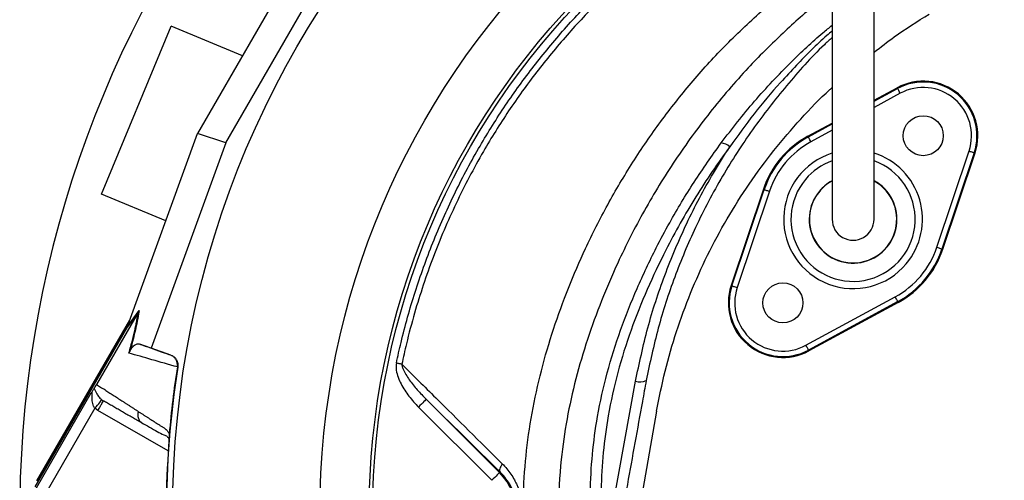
# Model space of a CAD drawing. Header units: millimetres. Extents: x 1190 to 1790, y 1177 to 1877.
# Tile 7 of 13: x 1190 to 1461, y 1587 to 1713. Entities that reach past the tile are written whole.
import ezdxf

# ---------------------------------------------------------------- set-up
doc = ezdxf.new("R2010")
doc.units = ezdxf.units.MM

msp = doc.modelspace()

# ---------------------------------------------------------------- linework, layer by layer
at = {"color": 7, "linetype": 'Continuous', "lineweight": 25}
for p, q in [((1273.91, 1742.53), (1238.96, 1682)), ((1246.73, 1679.37), (1280.07, 1737.12)), ((1212.59, 1665.25), (1231.72, 1711.45)), ((1251.28, 1703.35), (1231.72, 1711.45)), ((1424.83, 1691.08), (1431.21, 1694.54)), ((1431.32, 1694.33), (1431.21, 1694.54)), ((1406.68, 1681.22), (1413.33, 1684.83)), ((1219.78, 1629.2), (1238.96, 1682)), ((1246.73, 1679.37), (1238.96, 1682)), ((1406.79, 1681.02), (1406.68, 1681.22)), ((1246.73, 1679.37), (1226.25, 1622.97)), ((1442.09, 1650.68), (1450.94, 1677.15)), ((1452.36, 1676.67), (1443.51, 1650.2)), ((1443.74, 1650.13), (1452.59, 1676.6)), ((1452.36, 1676.67), (1452.59, 1676.6)), ((1230.22, 1657.95), (1212.59, 1665.25)), ((1394.42, 1666.62), (1385.57, 1640.15)), ((1385.79, 1640.07), (1394.65, 1666.54)), ((1396.07, 1666.07), (1387.22, 1639.6)), ((1394.65, 1666.54), (1394.42, 1666.62)), ((1443.51, 1650.2), (1443.74, 1650.13)), ((1385.79, 1640.07), (1385.57, 1640.15)), ((1406.12, 1623.73), (1430.65, 1637.05)), ((1431.37, 1635.73), (1406.84, 1622.41)), ((1431.48, 1635.52), (1406.95, 1622.21)), ((1431.37, 1635.73), (1431.48, 1635.52)), ((1222.61, 1632.71), (1211.22, 1612.98)), ((1222.62, 1632.72), (1219.43, 1628.39)), ((1219.68, 1628.91), (1222.87, 1633.25)), ((1194.83, 1586.5), (1220.3, 1630.62)), ((1195.01, 1586.4), (1219.89, 1629.49)), ((1219.43, 1628.39), (1194.28, 1584.82)), ((1226.25, 1622.97), (1223.06, 1624.05)), ((1231.6, 1621.03), (1226.25, 1622.97)), ((1231.48, 1621.07), (1231.6, 1621.03)), ((1406.84, 1622.41), (1406.95, 1622.21)), ((1233.54, 1617.74), (1233.4, 1617.79)), ((1352.25, 1574.8), (1359.3, 1613.86)), ((1194.7, 1584.57), (1209.74, 1610.61)), ((1301.78, 1608.87), (1321.93, 1588.72)), ((1210.77, 1606.4), (1197.3, 1583.07)), ((1211.59, 1605.84), (1210.77, 1606.4)), ((1319.81, 1586.6), (1299.66, 1606.75)), ((1365.08, 1605.58), (1359.06, 1571.44)), ((1223.53, 1602.49), (1223.88, 1602.21)), ((1231.13, 1598.87), (1231.13, 1598.79)), ((1322.1, 1588.89), (1321.93, 1588.72))]:
    msp.add_line(p, q, dxfattribs=at)
at = {"color": 8, "linetype": 'Continuous', "lineweight": 25}
for p, q in [((1424.83, 1690.81), (1431.32, 1694.33)), ((1432.04, 1693.01), (1424.83, 1689.1)), ((1406.79, 1681.02), (1413.33, 1684.57)), ((1413.33, 1682.86), (1407.51, 1679.7)), ((1230.9, 1594.69), (1211.59, 1605.84))]:
    msp.add_line(p, q, dxfattribs=at)
at = {"color": 7, "linetype": 'Continuous', "lineweight": 25, "flags": 128}
for points in [[(1432.04, 1693.01), (1431.9, 1693.27), (1431.77, 1693.51), (1431.64, 1693.74), (1431.53, 1693.94), (1431.45, 1694.1), (1431.38, 1694.22), (1431.34, 1694.3), (1431.32, 1694.33)], [(1407.51, 1679.7), (1407.37, 1679.95), (1407.23, 1680.2), (1407.11, 1680.42), (1407, 1680.62), (1406.91, 1680.79), (1406.85, 1680.91), (1406.81, 1680.99), (1406.79, 1681.02)], [(1450.94, 1677.15), (1451.22, 1677.05), (1451.48, 1676.97), (1451.73, 1676.89), (1451.94, 1676.81), (1452.12, 1676.75), (1452.25, 1676.71), (1452.33, 1676.68), (1452.36, 1676.67)], [(1394.65, 1666.54), (1394.68, 1666.53), (1394.76, 1666.5), (1394.89, 1666.46), (1395.07, 1666.4), (1395.29, 1666.33), (1395.53, 1666.25), (1395.79, 1666.16), (1396.07, 1666.07)], [(1442.09, 1650.68), (1442.37, 1650.59), (1442.63, 1650.5), (1442.87, 1650.42), (1443.09, 1650.34), (1443.27, 1650.28), (1443.4, 1650.24), (1443.48, 1650.21), (1443.51, 1650.2)], [(1385.79, 1640.07), (1385.83, 1640.06), (1385.91, 1640.03), (1386.04, 1639.99), (1386.22, 1639.93), (1386.43, 1639.86), (1386.68, 1639.78), (1386.94, 1639.69), (1387.22, 1639.6)], [(1431.37, 1635.73), (1431.35, 1635.76), (1431.31, 1635.83), (1431.24, 1635.96), (1431.15, 1636.12), (1431.05, 1636.32), (1430.92, 1636.55), (1430.79, 1636.79), (1430.65, 1637.05)], [(1406.84, 1622.41), (1406.82, 1622.44), (1406.78, 1622.52), (1406.71, 1622.64), (1406.62, 1622.81), (1406.52, 1623.01), (1406.39, 1623.23), (1406.26, 1623.48), (1406.12, 1623.73)], [(1295.08, 1618.52), (1294.91, 1618.55), (1294.73, 1618.59), (1294.55, 1618.63), (1294.36, 1618.67), (1294.17, 1618.71), (1293.98, 1618.75), (1293.78, 1618.79), (1293.59, 1618.83)], [(1210.77, 1606.4), (1211.13, 1606.84), (1211.47, 1607.27), (1211.79, 1607.67), (1212.07, 1608.02), (1212.31, 1608.31), (1212.48, 1608.53), (1212.6, 1608.67), (1212.65, 1608.73)], [(1301.78, 1608.87), (1301.73, 1608.83), (1301.61, 1608.7), (1301.41, 1608.5), (1301.14, 1608.24), (1300.82, 1607.92), (1300.46, 1607.56), (1300.07, 1607.16), (1299.66, 1606.75)], [(1322.69, 1591.14), (1322.45, 1590.79), (1322.25, 1590.44), (1322.1, 1590.11), (1321.99, 1589.79), (1321.94, 1589.51), (1321.94, 1589.26), (1321.99, 1589.05), (1322.1, 1588.89)], [(1321.93, 1588.72), (1321.88, 1588.68), (1321.76, 1588.55), (1321.56, 1588.35), (1321.3, 1588.09), (1320.98, 1587.77), (1320.61, 1587.4), (1320.22, 1587.01), (1319.81, 1586.6)]]:
    msp.add_lwpolyline(points, dxfattribs=at)
at = {"color": 7, "linetype": 'Continuous', "lineweight": 25}
for centre, radius in [((1490.08, 1577.37), 258.01), ((1490.08, 1577.37), 217.51), ((1490.08, 1577.37), 204), ((1490.08, 1577.37), 203), ((1438.36, 1681.35), 5.5), ((1399.8, 1635.39), 5.5)]:
    msp.add_circle(centre, radius, dxfattribs=at)
for centre, radius, start, end in [((1490.08, 1577.37), 300, 22.5, 252.1641), ((1438.36, 1681.35), 15, 341.5102, 118.4898), ((1438.36, 1681.35), 14.76, 341.5102, 118.4898), ((1438.36, 1681.35), 13.26, 341.5102, 118.4898), ((1419.08, 1658.37), 26, 118.4898, 161.5102), ((1419.08, 1658.37), 25.76, 118.4898, 161.5102), ((1382.42, 1675.26), 4.13, 47.7815, 84.2489), ((1419.08, 1658.37), 24.26, 118.4898, 161.5102), ((1419.08, 1658.37), 12.06, 140, 61.477), ((1419.08, 1658.37), 12.05, 140, 61.4713), ((1419.08, 1658.37), 12, 180, 61.013), ((1419.08, 1658.37), 12, 119.0223, 180), ((1419.08, 1658.37), 12.06, 118.615, 140), ((1419.08, 1658.37), 12.05, 118.6204, 140), ((1419.08, 1658.37), 5.75, 180, 0.087), ((1419.08, 1658.37), 24.26, 298.4898, 341.5102), ((1419.08, 1658.37), 25.76, 298.4898, 341.5102), ((1419.08, 1658.37), 26, 298.4898, 341.5102), ((1399.8, 1635.39), 15, 161.5102, 298.4898), ((1399.8, 1635.39), 14.76, 161.5102, 298.4898), ((1399.8, 1635.39), 13.26, 161.5102, 298.4898), ((1490.08, 1577.37), 259.7, 171.0565, 188.9435), ((1360.56, 1617.65), 4, 251.6021, 294.5614), ((1310.58, 1577.37), 16.05, 315, 45)]:
    msp.add_arc(centre, radius, start, end, dxfattribs=at)
at = {"color": 8, "linetype": 'Continuous', "lineweight": 25}
for radius, start, end in [(19.07, 107.7115, 320), (19.07, 320, 72.4222), (17.07, 140, 70.1162), (17.07, 109.7567, 140)]:
    msp.add_arc((1419.08, 1658.37), radius, start, end, dxfattribs=at)
at = {"color": 7, "linetype": 'Continuous', "lineweight": 25}
msp.add_ellipse((1219.02, 1627.88), major_axis=(5.92, 16.23), ratio=0.015428, start_param=4.781806, end_param=4.800012, dxfattribs=at)
for points, knots in [([(1413.33, 1736.68), (1413.33, 1734.06), (1413.33, 1729.16), (1413.33, 1722.37), (1413.33, 1716.67), (1413.33, 1712.01), (1413.33, 1708.13), (1413.33, 1704.65), (1413.33, 1699.21), (1413.33, 1691.94), (1413.33, 1685.44), (1413.33, 1681.33), (1413.33, 1679.27), (1413.33, 1677.41), (1413.33, 1675.74), (1413.33, 1674.25), (1413.33, 1672.86), (1413.33, 1671.4), (1413.33, 1669.66), (1413.33, 1667.67), (1413.33, 1665.6), (1413.33, 1663.65), (1413.33, 1661.93), (1413.33, 1660.49), (1413.33, 1659.34), (1413.33, 1658.7), (1413.33, 1658.37)], [0, 0, 0, 0, 0.062475, 0.116763, 0.162869, 0.200799, 0.230969, 0.259524, 0.288504, 0.370176, 0.452628, 0.476037, 0.498431, 0.519487, 0.539199, 0.557563, 0.574583, 0.593457, 0.617571, 0.651546, 0.69241, 0.74023, 0.795001, 0.856557, 0.924863, 1, 1, 1, 1]), ([(1424.83, 1658.37), (1424.83, 1658.65), (1424.83, 1659.17), (1424.83, 1660.07), (1424.83, 1661.1), (1424.83, 1662.29), (1424.83, 1663.59), (1424.83, 1664.97), (1424.83, 1666.32), (1424.83, 1667.78), (1424.83, 1669.47), (1424.83, 1671.61), (1424.83, 1674.18), (1424.83, 1677.17), (1424.83, 1680.97), (1424.83, 1685.58), (1424.83, 1690.92), (1424.83, 1696.32), (1424.83, 1701.03), (1424.83, 1705.37), (1424.83, 1709.7), (1424.83, 1715.01), (1424.83, 1721.33), (1424.83, 1728.67), (1424.83, 1733.9), (1424.83, 1736.68)], [0, 0, 0, 0, 0.062133, 0.118852, 0.17019, 0.216187, 0.256775, 0.291881, 0.321501, 0.345659, 0.375852, 0.40732, 0.441502, 0.478325, 0.515921, 0.568505, 0.620521, 0.669451, 0.715185, 0.743961, 0.78022, 0.823948, 0.875147, 0.933829, 1, 1, 1, 1]), ([(1293.59, 1618.83), (1294, 1620.72), (1295.45, 1627.29), (1298.59, 1638.4), (1303.45, 1651.97), (1309.27, 1665.15), (1315.82, 1677.54), (1323.02, 1689.12), (1330.74, 1699.9), (1339.16, 1710.14), (1347.57, 1719.19), (1353.38, 1724.58), (1355.96, 1726.97)], [0, 0, 0, 0, 0.045792, 0.159051, 0.272601, 0.386151, 0.499411, 0.603676, 0.708167, 0.812658, 0.916924, 1, 1, 1, 1]), ([(1357.08, 1725.72), (1354.52, 1723.36), (1348.74, 1718.03), (1340.37, 1709.07), (1332, 1698.93), (1324.32, 1688.24), (1316.84, 1676.24), (1309.81, 1662.83), (1303.48, 1647.97), (1299.16, 1634.99), (1296.53, 1625.12), (1295.49, 1620.39), (1295.08, 1618.52)], [0, 0, 0, 0, 0.083038, 0.187289, 0.291768, 0.396247, 0.500498, 0.628504, 0.756721, 0.884727, 0.954198, 1, 1, 1, 1]), ([(1424.83, 1704.29), (1426.67, 1705.73), (1431.51, 1709.52), (1436.74, 1712.77), (1439.98, 1714.79)], [0, 0, 0, 0, 0.379124, 1, 1, 1, 1]), ([(1365.08, 1605.58), (1365.81, 1609.28), (1367.27, 1616.67), (1370.44, 1627.53), (1374.33, 1638.17), (1378.98, 1648.52), (1384.35, 1658.54), (1390.45, 1668.15), (1397.19, 1677.34), (1404.65, 1685.98), (1410.06, 1691.72), (1413.12, 1694.41), (1413.33, 1694.59)], [0, 0, 0, 0, 0.1098045, 0.2193223, 0.3291033, 0.4394561, 0.549531, 0.6598867, 0.770703, 0.8812264, 0.9920223, 1, 1, 1, 1]), ([(1347.99, 1562.14), (1347.62, 1565.63), (1346.88, 1572.62), (1346.74, 1583.17), (1347.33, 1593.7), (1348.8, 1604.73), (1351.35, 1616.17), (1355.05, 1627.93), (1359.61, 1639.41), (1364.26, 1649.22), (1369.47, 1658.98), (1375.26, 1668.71), (1380.31, 1675.82), (1382.84, 1679.37)], [0, 0, 0, 0, 0.084242, 0.168702, 0.253149, 0.337371, 0.435495, 0.533908, 0.632445, 0.730738, 0.792862, 0.896433, 1, 1, 1, 1]), ([(1385.2, 1678.32), (1383.57, 1676.06), (1380.32, 1671.55), (1375.8, 1664.51), (1371.55, 1657.31), (1367.03, 1648.85), (1362.4, 1639.09), (1357.9, 1627.87), (1354.25, 1616.29), (1351.75, 1605.01), (1350.31, 1594.23), (1349.73, 1583.96), (1349.86, 1573.6), (1350.59, 1566.69), (1350.96, 1563.23)], [0, 0, 0, 0, 0.067317, 0.134635, 0.202408, 0.27018, 0.367566, 0.464934, 0.564271, 0.663591, 0.746802, 0.830016, 0.915007, 1, 1, 1, 1]), ([(1359.3, 1613.86), (1360.34, 1618.78), (1362.43, 1628.61), (1367.19, 1643.12), (1373.19, 1657.33), (1379.36, 1669.08), (1383.67, 1675.91), (1385.2, 1678.32)], [0, 0, 0, 0, 0.216361, 0.432722, 0.655359, 0.877997, 1, 1, 1, 1]), ([(1220.08, 1621.58), (1220.44, 1622.85), (1220.77, 1624.02), (1221.33, 1626.19), (1221.57, 1627.19), (1221.88, 1628.57), (1221.98, 1629.01), (1222.15, 1629.85), (1222.22, 1630.25), (1222.43, 1631.4), (1222.53, 1632.09), (1222.61, 1632.71)], [0, 0, 0, 0, 0.25, 0.25, 0.5, 0.5, 0.625, 0.625, 0.75, 0.75, 1, 1, 1, 1]), ([(1222.87, 1633.25), (1222.83, 1632.97), (1222.68, 1631.92), (1222.34, 1630.05), (1221.75, 1627.42), (1221.11, 1624.87), (1220.57, 1622.95), (1220.31, 1622.03)], [0, 0, 0, 0, 0.10666, 0.403143, 0.607796, 0.812344, 1, 1, 1, 1]), ([(1222.62, 1632.72), (1222.71, 1632.89), (1222.8, 1633.06), (1222.87, 1633.24), (1222.87, 1633.25)], [0, 0, 0, 0, 0.976224, 1, 1, 1, 1]), ([(1220.31, 1622.03), (1220.34, 1622.1), (1220.46, 1622.37), (1220.67, 1622.73), (1220.92, 1623.09), (1221.4, 1623.6), (1222.02, 1624.05), (1222.6, 1624.15), (1222.92, 1624.08), (1223.06, 1624.05)], [0, 0, 0, 0, 0.014357, 0.049627, 0.124372, 0.19944, 0.496383, 0.793753, 1, 1, 1, 1]), ([(1223.06, 1624.05), (1223.33, 1623.96), (1225.46, 1623.21), (1228.24, 1622.22), (1230.9, 1621.27), (1231.48, 1621.07)], [0, 0, 0, 0, 0.102589, 0.804819, 1, 1, 1, 1]), ([(1233.4, 1617.77), (1230.97, 1618.47), (1228.65, 1619.13), (1224.21, 1620.4), (1222.1, 1621), (1220.08, 1621.58)], [0, 0, 0, 0, 0.5, 0.5, 1, 1, 1, 1]), ([(1233.4, 1617.79), (1233.42, 1618.12), (1233.46, 1618.8), (1233.1, 1619.76), (1232.45, 1620.57), (1231.83, 1620.94), (1231.48, 1621.07), (1231.48, 1621.07)], [0, 0, 0, 0, 0.243076, 0.486112, 0.730219, 0.994534, 1, 1, 1, 1]), ([(1231.6, 1621.03), (1231.92, 1620.91), (1232.22, 1620.74), (1232.76, 1620.3), (1232.98, 1620.03), (1233.25, 1619.59), (1233.32, 1619.43), (1233.44, 1619.11), (1233.49, 1618.94), (1233.59, 1618.43), (1233.59, 1618.09), (1233.54, 1617.74)], [0, 0, 0, 0, 0.25, 0.25, 0.5, 0.5, 0.625, 0.625, 0.75, 0.75, 1, 1, 1, 1]), ([(1293.59, 1618.83), (1293.55, 1618.6), (1293.45, 1617.95), (1293.56, 1616.61), (1294.03, 1614.9), (1295.13, 1612.48), (1296.93, 1609.67), (1298.75, 1607.72), (1299.66, 1606.75)], [0, 0, 0, 0, 0.049176, 0.143075, 0.285636, 0.428722, 0.714063, 1, 1, 1, 1]), ([(1295.08, 1618.52), (1298.18, 1615.44), (1307.34, 1606.38), (1316.58, 1597.2), (1322.69, 1591.14)], [0, 0, 0, 0, 0.339249, 1, 1, 1, 1]), ([(1295.08, 1618.52), (1295.1, 1618.36), (1295.16, 1617.89), (1295.73, 1616.39), (1297.14, 1614.16), (1299.29, 1611.43), (1300.95, 1609.73), (1301.78, 1608.87)], [0, 0, 0, 0, 0.038624, 0.120561, 0.400424, 0.700095, 1, 1, 1, 1]), ([(1210.52, 1611.86), (1210.6, 1611.97), (1210.68, 1612.1), (1210.84, 1612.35), (1210.91, 1612.45), (1211.01, 1612.62), (1211.05, 1612.68), (1211.13, 1612.82), (1211.17, 1612.89), (1211.21, 1612.96)], [0, 0, 0, 0, 0.5, 0.5, 0.75, 0.75, 0.875, 0.875, 1, 1, 1, 1]), ([(1211.22, 1612.98), (1211.4, 1612.86), (1211.77, 1612.62), (1212.32, 1612.26), (1212.88, 1611.89), (1213.45, 1611.53), (1214.02, 1611.15), (1214.6, 1610.78), (1215.18, 1610.4), (1215.77, 1610.02), (1216.36, 1609.63), (1216.96, 1609.24), (1217.57, 1608.84), (1218.18, 1608.45), (1218.8, 1608.05), (1219.42, 1607.64), (1220.05, 1607.23), (1220.69, 1606.82), (1221.33, 1606.4), (1221.98, 1605.98), (1222.42, 1605.7), (1222.64, 1605.56)], [0, 0, 0, 0, 0.055211, 0.1101282, 0.1647529, 0.2190862, 0.2731293, 0.3268835, 0.38035, 0.4335301, 0.4864251, 0.5390363, 0.5913651, 0.6434129, 0.6951811, 0.7466711, 0.7978843, 0.8488223, 0.8994865, 0.9498786, 1, 1, 1, 1]), ([(1362.22, 1614.02), (1361.88, 1612.11), (1360.15, 1602.6), (1357.79, 1589.58), (1355.79, 1578.46), (1355.16, 1574.96)], [0, 0, 0, 0, 0.146241, 0.731194, 1, 1, 1, 1]), ([(1210.52, 1611.86), (1210.48, 1611.8), (1210.43, 1611.73), (1210.32, 1611.56), (1210.26, 1611.47), (1210.13, 1611.25), (1210.05, 1611.13), (1209.9, 1610.88), (1209.82, 1610.74), (1209.74, 1610.61)], [0, 0, 0, 0, 0.25, 0.25, 0.5, 0.5, 0.75, 0.75, 1, 1, 1, 1]), ([(1210.77, 1606.4), (1210.6, 1606.59), (1210.47, 1606.8), (1210.26, 1607.25), (1210.19, 1607.49), (1210.02, 1608.19), (1209.98, 1608.66), (1209.97, 1609.34), (1209.98, 1609.56), (1209.99, 1609.99), (1210, 1610.2), (1210.01, 1610.48), (1210.01, 1610.57), (1210, 1610.72), (1209.99, 1610.78), (1209.94, 1610.82), (1209.9, 1610.81), (1209.82, 1610.74), (1209.78, 1610.68), (1209.74, 1610.61)], [0, 0, 0, 0, 0.125, 0.125, 0.25, 0.25, 0.5, 0.5, 0.625, 0.625, 0.75, 0.75, 0.8125, 0.8125, 0.875, 0.875, 0.9375, 0.9375, 1, 1, 1, 1]), ([(1210.52, 1611.86), (1210.62, 1611.73), (1210.71, 1611.53), (1210.93, 1611.08), (1211.05, 1610.82), (1211.35, 1610.28), (1211.53, 1609.98), (1211.87, 1609.52), (1212, 1609.36), (1212.29, 1609.04), (1212.46, 1608.88), (1212.65, 1608.73)], [0, 0, 0, 0, 0.25, 0.25, 0.5, 0.5, 0.75, 0.75, 0.875, 0.875, 1, 1, 1, 1]), ([(1211.59, 1605.84), (1211.78, 1606.18), (1211.98, 1606.52), (1212.34, 1607.15), (1212.51, 1607.44), (1212.79, 1607.92), (1212.9, 1608.11), (1213.05, 1608.37), (1213.09, 1608.44), (1213.09, 1608.44)], [0, 0, 0, 0, 0.25, 0.25, 0.5, 0.5, 0.75, 0.75, 1, 1, 1, 1]), ([(1223.88, 1602.21), (1223.66, 1602.33), (1223.24, 1602.58), (1222.6, 1602.94), (1221.97, 1603.31), (1221.35, 1603.67), (1220.73, 1604.03), (1220.11, 1604.38), (1219.5, 1604.73), (1218.89, 1605.08), (1218.29, 1605.43), (1217.69, 1605.78), (1217.1, 1606.12), (1216.51, 1606.46), (1215.93, 1606.8), (1215.35, 1607.13), (1214.78, 1607.46), (1214.21, 1607.79), (1213.64, 1608.12), (1213.27, 1608.33), (1213.09, 1608.44)], [0, 0, 0, 0, 0.052635, 0.105608, 0.158921, 0.212573, 0.266566, 0.320902, 0.37558, 0.430604, 0.485973, 0.541688, 0.597751, 0.654162, 0.710923, 0.768034, 0.825496, 0.883311, 0.941478, 1, 1, 1, 1]), ([(1222.64, 1605.56), (1222.84, 1605.43), (1223.25, 1605.16), (1223.88, 1604.76), (1224.51, 1604.35), (1225.14, 1603.94), (1225.98, 1603.41), (1227.02, 1602.74), (1228.09, 1602.06), (1228.95, 1601.5), (1229.48, 1601.17), (1229.85, 1600.93), (1230.06, 1600.77), (1230.24, 1600.63), (1230.42, 1600.46), (1230.6, 1600.26), (1230.8, 1600), (1230.99, 1599.71), (1231.11, 1599.5), (1231.18, 1599.39)], [0, 0, 0, 0, 0.077777, 0.1552, 0.232272, 0.308995, 0.385372, 0.530526, 0.674474, 0.747423, 0.819615, 0.846383, 0.869761, 0.889755, 0.906383, 0.929523, 0.9528, 0.976272, 1, 1, 1, 1]), ([(1223.51, 1602.46), (1224.99, 1601.64), (1227.09, 1600.47), (1229.35, 1599.18), (1230.49, 1598.89), (1230.93, 1598.22), (1231.09, 1597.98)], [0, 0, 0, 0, 0.578265, 0.819399, 0.935238, 1, 1, 1, 1]), ([(1231.18, 1599.39), (1231.17, 1599.35), (1231.17, 1599.28), (1231.16, 1599.17), (1231.15, 1599.06), (1231.14, 1598.96), (1231.13, 1598.9), (1231.13, 1598.87)], [0, 0, 0, 0, 0.212576, 0.416535, 0.614103, 0.807726, 1, 1, 1, 1]), ([(1231.13, 1598.79), (1231.12, 1598.74), (1231.12, 1598.65), (1231.12, 1598.5), (1231.11, 1598.35), (1231.1, 1598.19), (1231.1, 1598.02), (1231.09, 1597.84), (1231.08, 1597.66), (1231.07, 1597.47), (1231.06, 1597.27), (1231.05, 1597.07), (1231.03, 1596.86), (1231.02, 1596.64), (1231.01, 1596.35), (1230.98, 1595.98), (1230.96, 1595.52), (1230.93, 1595.06), (1230.9, 1594.59), (1230.88, 1594.27), (1230.87, 1594.11)], [0, 0, 0, 0, 0.044249, 0.088103, 0.131644, 0.174954, 0.21812, 0.261226, 0.304357, 0.347601, 0.391041, 0.434763, 0.478847, 0.523375, 0.568424, 0.654803, 0.740537, 0.826241, 0.912528, 1, 1, 1, 1]), ([(1322.69, 1591.14), (1323.12, 1590.71), (1323.54, 1590.26), (1324.32, 1589.31), (1324.69, 1588.82), (1325.39, 1587.8), (1325.72, 1587.26), (1326.17, 1586.43), (1326.31, 1586.15), (1326.59, 1585.58), (1326.73, 1585.28), (1327.36, 1583.8), (1327.74, 1582.57), (1328.14, 1580.64), (1328.24, 1579.98), (1328.37, 1578.66), (1328.43, 1577.35), (1328.37, 1576.04), (1328.23, 1574.72), (1328.13, 1574.06), (1327.73, 1572.14), (1327.34, 1570.91), (1326.72, 1569.44), (1326.59, 1569.15), (1326.31, 1568.58), (1326.16, 1568.3), (1325.7, 1567.46), (1325.38, 1566.93), (1324.33, 1565.4), (1323.55, 1564.46), (1322.69, 1563.61)], [0, 0, 0, 0, 0.0625, 0.0625, 0.125, 0.125, 0.1875, 0.1875, 0.21875, 0.21875, 0.25, 0.25, 0.375, 0.375, 0.4375, 0.4375, 0.5, 0.5625, 0.5625, 0.625, 0.625, 0.75, 0.75, 0.78125, 0.78125, 0.8125, 0.8125, 0.875, 0.875, 1, 1, 1, 1]), ([(1322.1, 1565.86), (1322.65, 1566.45), (1323.78, 1567.66), (1325.14, 1569.84), (1326.19, 1572.3), (1326.8, 1574.84), (1326.99, 1577.41), (1326.81, 1579.8), (1326.28, 1582.08), (1325.48, 1584.19), (1324.38, 1586.17), (1323.22, 1587.73), (1322.4, 1588.57), (1322.1, 1588.89)], [0, 0, 0, 0, 0.102063, 0.206746, 0.307094, 0.411347, 0.500314, 0.59264, 0.676465, 0.762711, 0.852684, 0.944762, 1, 1, 1, 1])]:
    msp.add_open_spline(points, degree=3, knots=knots, dxfattribs=at)
at = {"color": 8, "linetype": 'Continuous', "lineweight": 25}
for points, knots in [([(1413.33, 1720.95), (1411.82, 1719.8), (1406.92, 1716.09), (1399.2, 1709.11), (1389.37, 1699.3), (1379.58, 1687.86), (1370.04, 1674.73), (1361.56, 1660.89), (1354.96, 1647.9), (1349.87, 1636.01), (1346, 1625.39), (1342.79, 1614.54), (1340.34, 1603.52), (1338.61, 1591.45), (1337.93, 1578.35), (1338.49, 1564.31), (1340.33, 1550.38), (1343.33, 1537.06), (1347.36, 1524.43), (1352.28, 1512.52), (1358.14, 1501.04), (1364.98, 1490.02), (1372.77, 1479.5), (1381.58, 1469.7), (1387.81, 1463.36), (1391.29, 1460.57), (1391.33, 1460.53)], [0, 0, 0, 0, 0.01898, 0.061566, 0.10401, 0.157985, 0.212135, 0.266293, 0.320279, 0.357895, 0.395642, 0.43339, 0.471053, 0.508598, 0.555279, 0.602162, 0.649055, 0.695752, 0.738613, 0.78162, 0.824628, 0.867489, 0.911367, 0.955403, 0.999437, 1, 1, 1, 1]), ([(1391.58, 1448), (1389.3, 1449.78), (1383.33, 1454.44), (1374.55, 1463), (1365.23, 1473.45), (1356.94, 1484.59), (1349.67, 1496.3), (1343.44, 1508.48), (1338.21, 1521.12), (1334.23, 1533.59), (1331.37, 1545.77), (1329.49, 1557.57), (1328.47, 1569.49), (1328.32, 1581.44), (1329.05, 1593.34), (1330.74, 1605.13), (1333.31, 1616.78), (1336.67, 1628.24), (1340.75, 1639.45), (1345.68, 1650.89), (1351.54, 1662.47), (1358.44, 1674.12), (1366.1, 1685.3), (1374.49, 1695.92), (1383.65, 1706.1), (1390.38, 1712.34), (1393.82, 1715.52)], [0, 0, 0, 0, 0.02836, 0.074122, 0.119887, 0.165487, 0.210019, 0.254703, 0.299388, 0.34392, 0.382793, 0.421826, 0.460907, 0.499928, 0.538792, 0.577595, 0.616524, 0.655534, 0.694534, 0.733398, 0.777457, 0.821666, 0.865921, 0.910118, 0.954167, 1, 1, 1, 1]), ([(1382.84, 1679.37), (1385.83, 1683.24), (1391.81, 1690.99), (1401.32, 1700.98), (1408.52, 1707.88), (1412.48, 1711.04), (1413.33, 1711.72)], [0, 0, 0, 0, 0.330921, 0.661811, 0.927163, 1, 1, 1, 1]), ([(1413.33, 1710.15), (1412.84, 1709.73), (1409.38, 1706.78), (1404.67, 1702), (1397.99, 1694.81), (1391.76, 1687.42), (1387.39, 1681.35), (1385.2, 1678.32)], [0, 0, 0, 0, 0.044798, 0.318681, 0.470883, 0.735439, 1, 1, 1, 1]), ([(1413.33, 1708.33), (1412.61, 1707.68), (1408.1, 1703.58), (1400.7, 1695.16), (1391.28, 1683.15), (1384.34, 1672.36), (1379.3, 1663.29), (1374.72, 1654.1), (1369.89, 1642.53), (1365.28, 1628.46), (1363.24, 1618.83), (1362.22, 1614.02)], [0, 0, 0, 0, 0.026435, 0.165963, 0.30549, 0.444519, 0.517827, 0.591136, 0.727346, 0.86379, 1, 1, 1, 1]), ([(1222.64, 1605.56), (1222.57, 1605.24), (1222.44, 1604.59), (1222.64, 1603.62), (1223.03, 1602.87), (1223.41, 1602.59), (1223.53, 1602.49)], [0, 0, 0, 0, 0.2758161, 0.5676125, 0.8594122, 1, 1, 1, 1])]:
    msp.add_open_spline(points, degree=3, knots=knots, dxfattribs=at)
at = {"color": 7, "linetype": 'Continuous', "lineweight": 25}
for points in [[(1222.61, 1632.71), (1222.62, 1632.71), (1222.62, 1632.72), (1222.62, 1632.72)], [(1219.68, 1628.91), (1219.61, 1628.73), (1219.53, 1628.55), (1219.43, 1628.39)], [(1220.31, 1622.03), (1220.24, 1621.87), (1220.17, 1621.72), (1220.08, 1621.58)], [(1233.4, 1617.78), (1232.92, 1614.73), (1232.07, 1608.61), (1231.44, 1602.47), (1231.18, 1599.39)], [(1212.65, 1608.73), (1212.79, 1608.62), (1212.93, 1608.53), (1213.09, 1608.44)], [(1322.1, 1588.89), (1315.28, 1595.6), (1308.51, 1602.25), (1301.78, 1608.87)], [(1230.87, 1594.11), (1230.15, 1582.97), (1230.15, 1571.78), (1230.87, 1560.64)]]:
    msp.add_open_spline(points, degree=3, dxfattribs=at)

doc.saveas('drawing.dxf')
